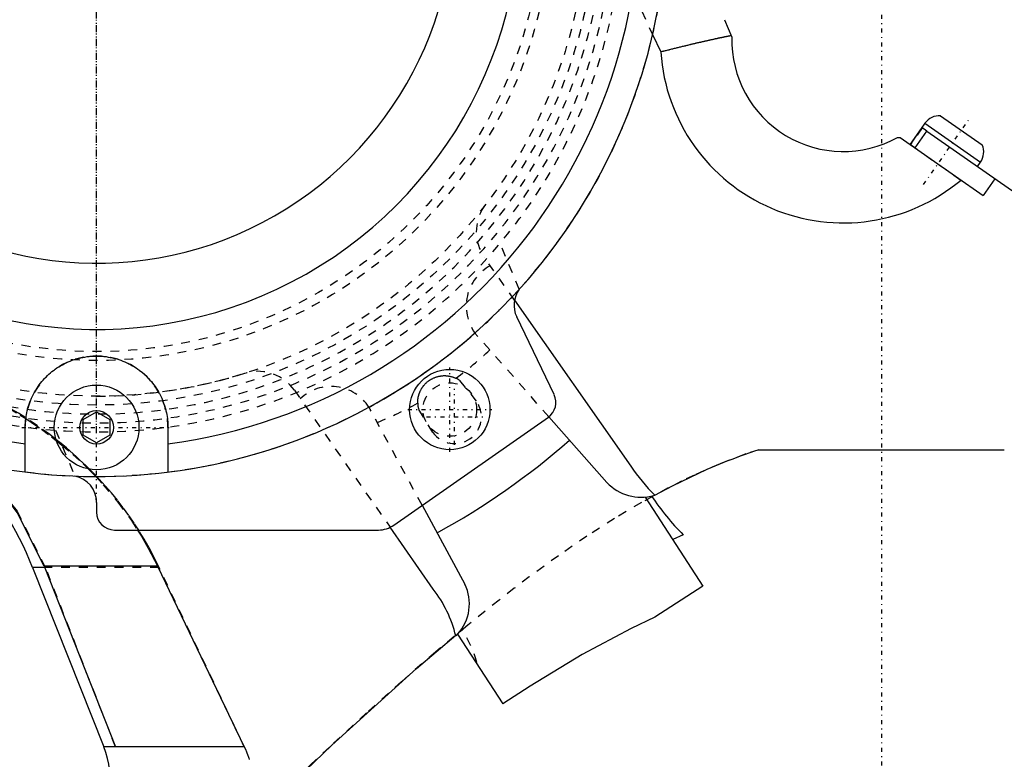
# Model space of a CAD drawing. Extents: x -484 to 152, y -5 to 754.
# Tile 5 of 14: x -97 to 14, y 234 to 317. Entities that reach past the tile are written whole.
import ezdxf

# ---------------------------------------------------------------- set-up
doc = ezdxf.new("R2010")
doc.units = 0
doc.linetypes.add('CENTER', pattern=[1.5, 0.45, -0.5, 0.05, -0.5])
doc.linetypes.add('DASHED', pattern=[2, 1, -1])
for name, color, linetype in [('AM_0', 7, 'CONTINUOUS'), ('AM_3', 7, 'DASHED'), ('AM_7', 7, 'CENTER')]:
    doc.layers.add(name, color=color, linetype=linetype)

msp = doc.modelspace()

# ---------------------------------------------------------------- linework, layer by layer
at = {"layer": 'AM_0', "color": 7, "linetype": 'CONTINUOUS'}
for p, q in [((-17.6, 317.2), (-16.78, 315.24)), ((-25.66, 315.54), (-24.74, 313.58)), ((6.62, 306.44), (11.3, 303.17)), ((4.52, 305.11), (3.2, 303.23)), ((4.87, 305.59), (3.21, 303.22)), ((3.77, 302.83), (5.09, 304.71)), ((4.52, 305.11), (4.53, 305.1)), ((4.87, 305.59), (11.1, 301.23)), ((5.09, 304.71), (76.2, 254.93)), ((1.79, 304), (2.1, 304)), ((2.1, 304), (11.39, 297.49)), ((10.76, 300.74), (11.1, 301.23)), ((12.71, 299.38), (11.39, 297.49)), ((-41.15, 285.76), (-28.09, 267.15)), ((-36.7, 275.17), (-40.9, 283.9)), ((-89.5, 272.37), (-88, 273.23)), ((-88, 273.23), (-86.5, 272.37)), ((-30.78, 265.32), (-37.3, 272.7)), ((-89.5, 270.63), (-89.5, 272.37)), ((-86.5, 272.37), (-86.5, 270.63)), ((-54.68, 260.54), (-37.35, 272.66)), ((-96, 266.5), (-96, 271.5)), ((-88, 269.77), (-89.5, 270.63)), ((-86.5, 270.63), (-88, 269.77)), ((-80, 271.5), (-80, 266.5)), ((-13.77, 269), (13.77, 269)), ((-25.77, 263.8), (-25.41, 263.91)), ((-25.73, 263.74), (-25.45, 263.9)), ((-88, 263.1), (-88, 262)), ((-51.5, 262.77), (-46.71, 253.94)), ((-26.51, 263.69), (-20.03, 253.72)), ((-86, 260), (-56.4, 260)), ((-50.25, 253.38), (-55.09, 260.3)), ((-22.23, 259.46), (-23.41, 258.92)), ((-95.18, 255.81), (-87.2, 235.7)), ((-93.83, 255.81), (-95.18, 255.81)), ((-81.17, 255.96), (-93.89, 255.96)), ((-93.89, 255.96), (-85.88, 235.7)), ((-81.17, 255.96), (-71.44, 235.7)), ((-20.03, 253.72), (-25.42, 250.22)), ((-47.11, 248.84), (-47.72, 248.12)), ((-47.39, 248.51), (-47.3, 248.58)), ((-47.53, 248.32), (-42.45, 240.5)), ((-71.44, 235.7), (-87.2, 235.7))]:
    msp.add_line(p, q, dxfattribs=at)
msp.add_lwpolyline([(-93.89, 255.96), (-96.89, 261.95), (-100.88, 267.31)], dxfattribs=at)
for points in [[(-16.85, 315.41, 0), (-16.86, 315.41, 0), (-16.88, 315.4, 0), (-16.89, 315.4, 0), (-16.9, 315.4, 0), (-16.91, 315.4, 0), (-16.93, 315.39, 0), (-16.96, 315.39, 0), (-16.98, 315.38, 0), (-17.01, 315.38, 0), (-17.03, 315.37, 0), (-17.04, 315.37, 0), (-17.06, 315.37, 0), (-17.09, 315.36, 0), (-17.12, 315.35, 0), (-17.15, 315.35, 0), (-17.18, 315.34, 0), (-17.22, 315.33, 0), (-17.24, 315.33, 0), (-17.25, 315.33, 0), (-17.29, 315.32, 0), (-17.33, 315.31, 0), (-17.35, 315.31, 0), (-17.37, 315.3, 0), (-17.41, 315.29, 0), (-17.45, 315.29, 0), (-17.48, 315.28, 0), (-17.5, 315.28, 0), (-17.54, 315.27, 0), (-17.59, 315.26, 0), (-17.64, 315.25, 0), (-17.68, 315.24, 0), (-17.73, 315.23, 0), (-17.76, 315.22, 0), (-17.79, 315.22, 0), (-17.84, 315.21, 0), (-17.89, 315.19, 0), (-17.95, 315.18, 0), (-18, 315.17, 0), (-18.06, 315.16, 0), (-18.09, 315.15, 0), (-18.12, 315.15, 0), (-18.18, 315.13, 0), (-18.24, 315.12, 0), (-18.3, 315.11, 0), (-18.36, 315.09, 0), (-18.43, 315.08, 0), (-18.46, 315.07, 0), (-18.49, 315.07, 0), (-18.56, 315.05, 0), (-18.63, 315.04, 0), (-18.7, 315.02, 0), (-18.76, 315.01, 0), (-18.84, 314.99, 0), (-18.87, 314.98, 0), (-18.91, 314.98, 0), (-18.98, 314.96, 0), (-19.05, 314.94, 0), (-19.13, 314.93, 0), (-19.2, 314.91, 0), (-19.28, 314.89, 0), (-19.32, 314.88, 0), (-19.36, 314.88, 0), (-19.43, 314.86, 0), (-19.51, 314.84, 0), (-19.55, 314.83, 0), (-19.59, 314.82, 0), (-19.67, 314.8, 0), (-19.76, 314.79, 0), (-19.8, 314.78, 0), (-19.84, 314.77, 0), (-19.92, 314.75, 0), (-20.01, 314.73, 0), (-20.09, 314.71, 0), (-20.18, 314.69, 0), (-20.26, 314.67, 0), (-20.31, 314.66, 0), (-20.35, 314.65, 0), (-20.44, 314.63, 0), (-20.53, 314.61, 0), (-20.62, 314.59, 0), (-20.71, 314.57, 0), (-20.8, 314.55, 0), (-20.84, 314.54, 0), (-20.89, 314.53, 0), (-20.98, 314.5, 0), (-21.07, 314.48, 0), (-21.17, 314.46, 0), (-21.26, 314.44, 0), (-21.35, 314.42, 0), (-21.4, 314.4, 0), (-21.45, 314.39, 0), (-21.54, 314.37, 0), (-21.64, 314.35, 0), (-21.74, 314.32, 0), (-21.84, 314.3, 0), (-21.93, 314.28, 0), (-21.98, 314.27, 0), (-22.03, 314.25, 0), (-22.13, 314.23, 0), (-22.23, 314.21, 0), (-22.33, 314.18, 0), (-22.43, 314.16, 0), (-22.53, 314.13, 0), (-22.58, 314.12, 0), (-22.63, 314.11, 0), (-22.73, 314.08, 0), (-22.83, 314.06, 0), (-22.88, 314.05, 0), (-22.93, 314.03, 0), (-23.03, 314.01, 0), (-23.14, 313.98, 0), (-23.19, 313.97, 0), (-23.24, 313.96, 0), (-23.34, 313.93, 0), (-23.44, 313.91, 0), (-23.55, 313.88, 0), (-23.65, 313.85, 0), (-23.75, 313.83, 0), (-23.81, 313.82, 0), (-23.86, 313.8, 0), (-23.96, 313.78, 0), (-24.06, 313.75, 0), (-24.17, 313.72, 0), (-24.27, 313.7, 0), (-24.38, 313.67, 0), (-24.43, 313.66, 0), (-24.48, 313.64, 0), (-24.58, 313.62, 0), (-24.69, 313.59, 0), (-24.74, 313.58, 0)], [(-48.4, 279.72, 0), (-47.93, 280.1, 0), (-46.99, 280.86, 0), (-46.06, 281.65, 0), (-45.6, 282.06, 0)], [(-96, 271.5, 0), (-96, 271.61, 0), (-95.99, 271.84, 0), (-95.98, 272.06, 0), (-95.97, 272.17, 0), (-95.96, 272.28, 0), (-95.94, 272.5, 0), (-95.91, 272.71, 0), (-95.87, 272.93, 0), (-95.83, 273.14, 0), (-95.78, 273.36, 0), (-95.75, 273.47, 0), (-95.73, 273.58, 0), (-95.66, 273.8, 0), (-95.6, 274.01, 0), (-95.52, 274.23, 0), (-95.44, 274.44, 0), (-95.35, 274.66, 0), (-95.3, 274.76, 0), (-95.26, 274.87, 0), (-95.16, 275.08, 0), (-95.05, 275.29, 0), (-94.99, 275.39, 0), (-94.93, 275.49, 0), (-94.82, 275.69, 0), (-94.69, 275.89, 0), (-94.63, 275.98, 0), (-94.56, 276.08, 0), (-94.42, 276.27, 0), (-94.28, 276.45, 0), (-94.14, 276.63, 0), (-93.98, 276.81, 0), (-93.83, 276.98, 0), (-93.75, 277.06, 0), (-93.67, 277.14, 0), (-93.51, 277.3, 0), (-93.34, 277.46, 0), (-93.17, 277.6, 0), (-93, 277.75, 0), (-92.82, 277.89, 0), (-92.73, 277.96, 0), (-92.63, 278.02, 0), (-92.44, 278.16, 0), (-92.24, 278.28, 0), (-92.04, 278.41, 0), (-91.83, 278.52, 0), (-91.62, 278.64, 0), (-91.51, 278.69, 0), (-91.4, 278.74, 0), (-91.18, 278.84, 0), (-90.95, 278.94, 0), (-90.72, 279.02, 0), (-90.49, 279.1, 0), (-90.26, 279.18, 0), (-90.14, 279.21, 0), (-90.02, 279.24, 0), (-89.78, 279.3, 0), (-89.54, 279.35, 0), (-89.31, 279.39, 0), (-89.07, 279.43, 0), (-88.83, 279.46, 0), (-88.71, 279.47, 0), (-88.59, 279.48, 0), (-88.35, 279.49, 0), (-88.12, 279.5, 0), (-88, 279.5, 0), (-87.88, 279.5, 0), (-87.65, 279.49, 0), (-87.41, 279.48, 0), (-87.29, 279.47, 0), (-87.17, 279.46, 0), (-86.93, 279.43, 0), (-86.69, 279.39, 0), (-86.46, 279.35, 0), (-86.22, 279.3, 0), (-85.98, 279.24, 0), (-85.86, 279.21, 0), (-85.74, 279.18, 0), (-85.51, 279.1, 0), (-85.28, 279.02, 0), (-85.05, 278.94, 0), (-84.82, 278.84, 0), (-84.6, 278.74, 0), (-84.49, 278.69, 0), (-84.38, 278.64, 0), (-84.17, 278.52, 0), (-83.96, 278.41, 0), (-83.76, 278.28, 0), (-83.56, 278.16, 0), (-83.37, 278.02, 0), (-83.27, 277.96, 0), (-83.18, 277.89, 0), (-83, 277.75, 0), (-82.83, 277.6, 0), (-82.66, 277.46, 0), (-82.49, 277.3, 0), (-82.33, 277.14, 0), (-82.25, 277.06, 0), (-82.17, 276.98, 0), (-82.02, 276.81, 0), (-81.86, 276.63, 0), (-81.72, 276.45, 0), (-81.58, 276.27, 0), (-81.44, 276.08, 0), (-81.37, 275.98, 0), (-81.31, 275.89, 0), (-81.18, 275.69, 0), (-81.07, 275.49, 0), (-81.01, 275.39, 0), (-80.95, 275.29, 0), (-80.84, 275.08, 0), (-80.74, 274.87, 0), (-80.7, 274.76, 0), (-80.65, 274.66, 0), (-80.56, 274.44, 0), (-80.48, 274.23, 0), (-80.4, 274.01, 0), (-80.34, 273.8, 0), (-80.27, 273.58, 0), (-80.25, 273.47, 0), (-80.22, 273.36, 0), (-80.17, 273.14, 0), (-80.13, 272.93, 0), (-80.09, 272.71, 0), (-80.06, 272.5, 0), (-80.04, 272.28, 0), (-80.03, 272.17, 0), (-80.02, 272.06, 0), (-80.01, 271.84, 0), (-80, 271.61, 0), (-80, 271.5, 0)], [(-25.42, 263.91, 0), (-23.44, 264.96, 0), (-19.54, 266.81, 0), (-17.29, 267.75, 0), (-16.64, 267.99, 0), (-16, 268.23, 0), (-15.69, 268.35, 0), (-15.37, 268.46, 0), (-14.73, 268.68, 0), (-14.09, 268.9, 0), (-13.77, 269, 0)], [(-83.4, 259.99, 0), (-82.98, 259.32, 0), (-82.2, 257.98, 0), (-81.5, 256.63, 0), (-81.17, 255.96, 0)], [(-25.42, 250.22, 0), (-28.07, 248.96, 0), (-33.57, 246.04, 0), (-39.39, 242.51, 0), (-42.45, 240.5, 0)], [(-78.19, 219.73, 0), (-72.31, 225.62, 0), (-61.64, 235.9, 0), (-52.14, 244.48, 0), (-47.74, 248.22, 0)], [(-71.44, 235.7, 0), (-71.32, 235.44, 0), (-71.18, 235.12, 0), (-71.14, 235.02, 0), (-71.11, 234.93, 0), (-71.09, 234.88, 0), (-71.07, 234.83, 0), (-71.04, 234.73, 0), (-71.01, 234.64, 0), (-70.97, 234.54, 0), (-70.94, 234.44, 0), (-70.91, 234.34, 0), (-70.9, 234.29, 0)]]:
    msp.add_polyline3d(points, dxfattribs=at)
for centre, radius in [((-48.4, 273.5), 4.5), ((-88, 271.5), 4.75), ((-88, 271.5), 1.88)]:
    msp.add_circle(centre, radius, dxfattribs=at)
for centre, radius, start, end in [((-88, 330), 64, 157.4667, 7), ((-88, 330), 60.86, 162.1043, 262.4461), ((-88, 330), 47.52, 158.1838, 7), ((-88, 330), 40.1, 158.6996, 7), ((-88, 330), 60.86, 277.5539, 7), ((-4.28, 314.92), 12.5, 178.5594, 299.1022), ((-4.28, 314.92), 20.5, 183.7592, 310.0615), ((6.51, 304.44), 2, 86.7883, 145), ((9.46, 302.38), 2, 325, 23.2117), ((-38.2, 285.2), 3, 143.5012, 205.7165), ((-38.5, 274.3), 2, 304.9713, 25.7165), ((-88, 330), 80, 298.4977, 311.5019), ((-130.5, 241.8), 38, 21.6369, 42.9925), ((-91, 263.1), 3, 0, 79.1474), ((-10.71, 278.78), 20.92, 213.7892, 225.3136), ((-26.97, 268.88), 5.21, 223.0501, 286.1415), ((-1.52, 280.02), 29.18, 213.7746, 224.7856), ((-86, 262), 2, 180, 270), ((-56.4, 263), 3, 270, 304.9713), ((-51.24, 251.73), 5.04, 317.3995, 26.0431), ((-61.55, 244.71), 14.24, 13.8786, 37.5186), ((-96.49, 232), 10, 319.9497, 21.7182)]:
    msp.add_arc(centre, radius, start, end, dxfattribs=at)
at = {"layer": 'AM_3', "color": 6, "linetype": 'DASHED'}
for p, q in [((-28.57, 321.78), (-25.66, 315.54)), ((4.56, 305.08), (3.24, 303.2)), ((5.09, 304.71), (4.53, 305.1)), ((3.2, 303.23), (8.91, 299.23)), ((-40.61, 286.98), (-42.77, 292.12)), ((-41.15, 285.76), (-44.52, 290.56)), ((-45.6, 282.06), (-45.59, 282.07)), ((-37.3, 272.7), (-45.59, 282.07)), ((-47.3, 276.77), (-45.39, 274.38)), ((-65.82, 275.66), (-55.09, 260.3)), ((-51.5, 262.77), (-57.32, 273.49)), ((-50.31, 270.94), (-51.9, 273.55)), ((-92.59, 271.18), (-90.44, 266.05)), ((-80.99, 255.81), (-93.83, 255.81)), ((-85.88, 235.7), (-93.73, 255.81)), ((-71.44, 235.7), (-80.99, 255.81)), ((-47.3, 248.58), (-47.03, 248.81)), ((-47.11, 248.84), (-47.07, 248.89)), ((-45.44, 245.1), (-45.35, 245.16))]:
    msp.add_line(p, q, dxfattribs=at)
msp.add_lwpolyline([(-93.73, 255.81), (-96.88, 262.1), (-101.12, 267.69), (-106.3, 272.38), (-112.25, 276.02), (-118.76, 278.49)], dxfattribs=at)
for points in [[(-120.65, 279.8, 0), (-119.96, 279.79, 0), (-118.56, 279.75, 0), (-117.12, 279.66, 0), (-116.4, 279.6, 0), (-115.67, 279.52, 0), (-114.2, 279.33, 0), (-112.73, 279.1, 0), (-111.27, 278.81, 0), (-109.82, 278.48, 0), (-108.39, 278.1, 0), (-107.69, 277.9, 0), (-107, 277.69, 0), (-105.65, 277.24, 0), (-104.34, 276.76, 0), (-103.06, 276.24, 0), (-101.76, 275.67, 0), (-100.45, 275.05, 0), (-99.79, 274.72, 0), (-99.14, 274.38, 0), (-97.84, 273.65, 0), (-96.57, 272.88, 0), (-95.94, 272.48, 0)], [(-92.59, 270.18, 0), (-93.25, 270.69, 0), (-94.62, 271.68, 0), (-96.04, 272.63, 0), (-96.77, 273.08, 0), (-97.51, 273.52, 0), (-98.99, 274.36, 0), (-100.5, 275.13, 0), (-102, 275.83, 0), (-103.5, 276.47, 0), (-104.98, 277.04, 0), (-105.74, 277.31, 0), (-106.51, 277.57, 0), (-108.11, 278.05, 0), (-109.74, 278.49, 0), (-111.41, 278.86, 0), (-113.1, 279.18, 0), (-114.79, 279.43, 0), (-115.63, 279.53, 0), (-116.47, 279.61, 0), (-118.13, 279.73, 0), (-119.75, 279.79, 0), (-120.54, 279.8, 0)], [(-54.26, 275.62, 0), (-53.23, 276.27, 0), (-51.26, 277.6, 0), (-49.35, 278.99, 0), (-48.4, 279.72, 0)], [(-52, 274.22, 0), (-52, 274.25, 0), (-52, 274.3, 0), (-52, 274.35, 0), (-52, 274.37, 0), (-52, 274.39, 0), (-51.99, 274.44, 0), (-51.99, 274.49, 0), (-51.99, 274.54, 0), (-51.98, 274.59, 0), (-51.98, 274.64, 0), (-51.97, 274.66, 0), (-51.97, 274.69, 0), (-51.96, 274.74, 0), (-51.96, 274.79, 0), (-51.95, 274.84, 0), (-51.94, 274.89, 0), (-51.93, 274.94, 0), (-51.92, 274.96, 0), (-51.92, 274.99, 0), (-51.9, 275.04, 0), (-51.89, 275.09, 0), (-51.88, 275.11, 0), (-51.88, 275.14, 0), (-51.86, 275.19, 0), (-51.85, 275.24, 0), (-51.84, 275.26, 0), (-51.83, 275.29, 0), (-51.81, 275.34, 0), (-51.79, 275.38, 0), (-51.77, 275.43, 0), (-51.75, 275.48, 0), (-51.73, 275.53, 0), (-51.72, 275.56, 0), (-51.71, 275.58, 0), (-51.68, 275.63, 0), (-51.66, 275.68, 0), (-51.63, 275.73, 0), (-51.6, 275.78, 0), (-51.57, 275.83, 0), (-51.56, 275.86, 0), (-51.54, 275.88, 0), (-51.51, 275.93, 0), (-51.48, 275.99, 0), (-51.44, 276.04, 0), (-51.4, 276.09, 0), (-51.37, 276.14, 0), (-51.35, 276.16, 0), (-51.33, 276.19, 0), (-51.29, 276.24, 0), (-51.24, 276.28, 0), (-51.2, 276.33, 0), (-51.16, 276.38, 0), (-51.11, 276.43, 0), (-51.09, 276.45, 0), (-51.06, 276.47, 0), (-51.02, 276.52, 0), (-50.97, 276.56, 0), (-50.92, 276.6, 0), (-50.86, 276.65, 0), (-50.81, 276.69, 0), (-50.79, 276.71, 0), (-50.76, 276.72, 0), (-50.71, 276.76, 0), (-50.65, 276.8, 0), (-50.63, 276.82, 0), (-50.6, 276.83, 0), (-50.54, 276.87, 0), (-50.49, 276.9, 0), (-50.46, 276.92, 0), (-50.43, 276.93, 0), (-50.37, 276.96, 0), (-50.31, 276.99, 0), (-50.25, 277.02, 0), (-50.19, 277.05, 0), (-50.13, 277.07, 0), (-50.1, 277.09, 0), (-50.07, 277.1, 0), (-50.01, 277.12, 0), (-49.95, 277.14, 0), (-49.89, 277.16, 0), (-49.82, 277.18, 0), (-49.76, 277.2, 0), (-49.73, 277.21, 0), (-49.7, 277.21, 0), (-49.64, 277.23, 0), (-49.58, 277.24, 0), (-49.52, 277.25, 0), (-49.46, 277.26, 0), (-49.4, 277.27, 0), (-49.37, 277.27, 0), (-49.34, 277.28, 0), (-49.28, 277.28, 0), (-49.22, 277.29, 0), (-49.17, 277.29, 0), (-49.11, 277.3, 0), (-49.05, 277.3, 0), (-49.03, 277.3, 0), (-49, 277.3, 0), (-48.95, 277.3, 0), (-48.89, 277.3, 0), (-48.84, 277.29, 0), (-48.79, 277.29, 0), (-48.74, 277.29, 0), (-48.71, 277.28, 0), (-48.68, 277.28, 0), (-48.63, 277.28, 0), (-48.58, 277.27, 0), (-48.56, 277.26, 0), (-48.53, 277.26, 0), (-48.48, 277.25, 0), (-48.43, 277.24, 0), (-48.4, 277.24, 0), (-48.38, 277.23, 0), (-48.33, 277.22, 0), (-48.28, 277.21, 0), (-48.23, 277.2, 0), (-48.18, 277.18, 0), (-48.13, 277.17, 0), (-48.11, 277.16, 0), (-48.09, 277.16, 0), (-48.04, 277.14, 0), (-47.99, 277.12, 0), (-47.95, 277.11, 0), (-47.9, 277.09, 0), (-47.85, 277.07, 0), (-47.83, 277.06, 0), (-47.81, 277.05, 0), (-47.76, 277.03, 0), (-47.72, 277.01, 0), (-47.7, 277, 0)], [(-57.47, 273.75, 0), (-56.92, 274.05, 0), (-55.84, 274.67, 0), (-54.78, 275.3, 0), (-54.26, 275.62, 0)], [(-57.47, 273.75, 0), (-57.44, 273.71, 0), (-57.39, 273.62, 0), (-57.34, 273.53, 0), (-57.32, 273.49, 0)], [(-95.94, 272.48, 0), (-95.34, 272.09, 0), (-94.18, 271.29, 0), (-93.06, 270.46, 0), (-92.52, 270.03, 0)], [(-80.99, 255.81, 0), (-81.2, 256.26, 0), (-81.65, 257.16, 0), (-82.13, 258.06, 0), (-82.39, 258.51, 0), (-82.65, 258.96, 0), (-83.2, 259.86, 0), (-83.78, 260.75, 0), (-84.38, 261.63, 0), (-85.01, 262.49, 0), (-85.67, 263.33, 0), (-86, 263.75, 0), (-86.34, 264.16, 0), (-87.03, 264.96, 0), (-87.74, 265.73, 0), (-88.45, 266.48, 0), (-89.17, 267.2, 0), (-89.9, 267.88, 0), (-90.26, 268.22, 0), (-90.63, 268.55, 0), (-91.39, 269.2, 0), (-92.18, 269.85, 0), (-92.59, 270.18, 0)], [(-92.52, 270.03, 0), (-91.88, 269.52, 0), (-90.66, 268.48, 0), (-89.51, 267.41, 0), (-88.94, 266.85, 0)], [(-13.77, 269, 0), (-15.2, 268.52, 0), (-18.08, 267.43, 0), (-20.98, 266.16, 0), (-22.44, 265.46, 0), (-23.91, 264.71, 0), (-26.89, 263.09, 0), (-29.93, 261.29, 0), (-33.03, 259.3, 0), (-36.22, 257.12, 0), (-39.49, 254.74, 0), (-41.17, 253.47, 0), (-42.87, 252.15, 0), (-46.37, 249.35, 0), (-50.01, 246.31, 0), (-53.8, 243.03, 0), (-57.75, 239.49, 0), (-61.89, 235.67, 0), (-64.04, 233.65, 0), (-66.24, 231.54, 0), (-70.82, 227.09, 0), (-75.66, 222.28, 0), (-78.19, 219.73, 0)], [(-88.94, 266.85, 0), (-88.8, 266.72, 0), (-88.52, 266.43, 0), (-88.24, 266.15, 0), (-88.1, 266, 0)], [(-88.1, 266, 0), (-87.25, 265.08, 0), (-85.62, 263.12, 0), (-84.1, 261.06, 0), (-83.4, 259.99, 0)]]:
    msp.add_polyline3d(points, dxfattribs=at)
for centre, radius in [((-88, 330), 56), ((-88, 330), 55), ((-88, 330), 51), ((-88, 330), 50), ((-48.4, 273.5), 3)]:
    msp.add_circle(centre, radius, dxfattribs=at)
for centre, radius, start, end in [((-88, 330), 58, 106.37, 66.0349), ((-88, 330), 57, 105.3233, 68.4075), ((-88, 330), 59, 157.6419, 7), ((-88, 330), 64, 262.8192, 7), ((-40.43, 293.44), 5, 146.3229, 215.1002), ((-45, 296.49), 0.5, 326.3229, 335.6081), ((-41.4, 285.09), 5.16, 118.5129, 215.8016), ((-88, 271.5), 8, 0, 180), ((-71.35, 308.87), 39.68, 306.5822, 313.7248), ((-88, 330), 55, 270, 287.794), ((-71.24, 278.13), 0.5, 275.1829, 283.9088), ((-69.92, 272.79), 5, 35, 103.9088), ((-61.71, 271.1), 5, 32.0077, 133.6683), ((-49, 274.3), 3, 55.6658, 64.3742), ((-71.35, 308.87), 39.68, 291.9151, 299.1892), ((-49, 274.3), 3, 181.3971, 194.3343), ((-47.86, 272.68), 3, 215.493, 34.507), ((-58.53, 241.34), 13.72, 16.189, 33.3823)]:
    msp.add_arc(centre, radius, start, end, dxfattribs=at)
at = {"layer": 'AM_7', "color": 4, "linetype": 'CENTER'}
for p, q in [((-88, 271.2), (-88, 408)), ((-88, 263.1), (-88, 390.9)), ((0, 356.5), (0, 191.5)), ((4.71, 298.74), (10.03, 306.32)), ((-48.4, 268.77), (-48.4, 278.23)), ((-47.86, 269.53), (-47.86, 275.83)), ((-53.12, 273.5), (-43.67, 273.5)), ((-51.01, 272.68), (-44.71, 272.68)), ((-96.4, 271.5), (-79.6, 271.5))]:
    msp.add_line(p, q, dxfattribs=at)

doc.saveas('drawing.dxf')
